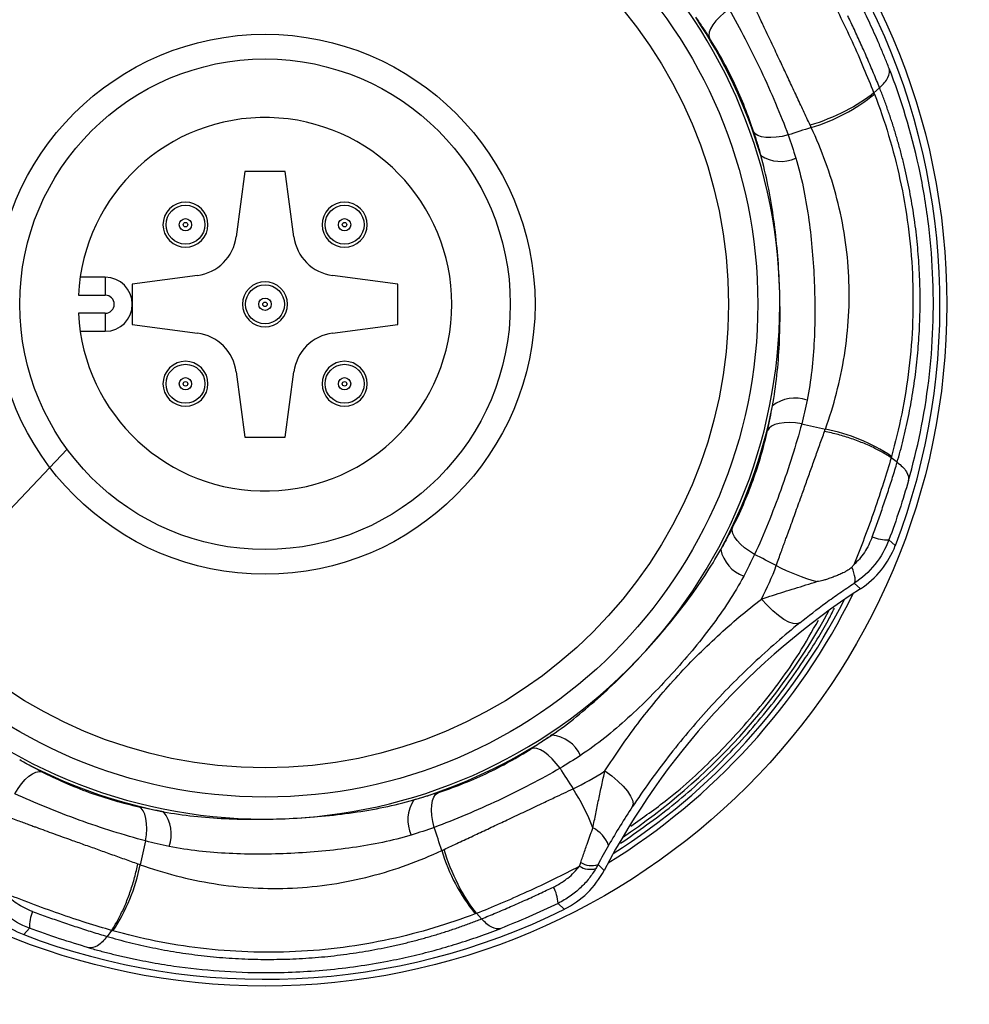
# Model space of a CAD drawing. Header units: millimetres. Extents: x 13 to 546, y 13 to 419.
# Tile 7 of 9: x 448 to 469, y 192 to 214. Entities that reach past the tile are written whole.
import ezdxf

# ---------------------------------------------------------------- set-up
doc = ezdxf.new("R2010")
doc.units = ezdxf.units.MM
doc.header["$LTSCALE"] = 2
doc.linetypes.add('SLD-Solid', pattern=[0])
doc.styles.get("Standard").update_dxf_attribs({"font": 'VERDANA.TTF'})
doc.dimstyles.new('SLDDIMSTYLE3', dxfattribs={"dimtxt": 0.18, "dimasz": 6.604, "dimexe": 0, "dimexo": 0.0625, "dimgap": 0, "dimtad": 0, "dimtih": 1, "dimtoh": 1, "dimdec": 0, "dimrnd": 1e-09, "dimzin": 0, "dimdsep": 46, "dimtxsty": 'Standard', "dimblk1": 'NONE', "dimblk2": 'NONE', "dimsah": 1, "dimcen": 0.09, "dimadec": 0, "dimazin": 0, "dimtfac": 6.604, "dimtdec": 0, "dimtofl": 0, "dimtmove": 0, "dimatfit": 3, "dimldrblk": 'NONE', "dimfxl": 0, "dimfrac": 2, "dimtolj": 1, "dimtzin": 0, "dimarcsym": 0})

# ---------------------------------------------------------------- blocks, each defined once
blk = doc.blocks.new('_None')

msp = doc.modelspace()

# ---------------------------------------------------------------- linework, layer by layer
for p, q in [((466.747, 212.492), (466.871, 212.604)), ((452.765, 210.743), (452.575, 209.295)), ((453.665, 210.743), (452.765, 210.743)), ((453.856, 209.295), (453.665, 210.743)), ((449.665, 208.393), (449.109, 208.393)), ((449.665, 208.393), (449.665, 207.993)), ((451.714, 208.434), (450.265, 208.243)), ((456.165, 208.243), (454.717, 208.434)), ((450.265, 208.243), (450.265, 207.793)), ((456.165, 207.343), (456.165, 208.243)), ((449.07, 207.993), (449.665, 207.993)), ((450.265, 207.793), (450.265, 207.343)), ((449.665, 207.593), (449.07, 207.593)), ((449.665, 207.593), (449.665, 207.193)), ((449.109, 207.193), (449.665, 207.193)), ((450.265, 207.343), (451.714, 207.153)), ((454.717, 207.153), (456.165, 207.343)), ((452.575, 206.292), (452.765, 204.843)), ((453.665, 204.843), (453.856, 206.292)), ((452.765, 204.843), (453.665, 204.843)), ((467.262, 204.282), (467.128, 204.383)), ((467.078, 202.558), (467.221, 202.431)), ((466.303, 201.593), (466.445, 201.47)), ((460.75, 195.214), (460.615, 195.344)), ((459.866, 194.351), (459.727, 194.482)), ((457.914, 194.261), (458.026, 194.138)), ((447.98, 193.931), (447.853, 193.787)), ((449.805, 193.881), (449.704, 193.747))]:
    msp.add_line(p, q)
at = {"flags": 128}
for points in [[(463.526, 214.348), (463.416, 214.265), (463.318, 214.177), (463.233, 214.088), (463.166, 214), (463.116, 213.915), (463.088, 213.836), (463.08, 213.766), (463.094, 213.707)], [(464.839, 211.555), (464.705, 211.523), (464.575, 211.503), (464.453, 211.495), (464.341, 211.499), (464.245, 211.516), (464.166, 211.544), (464.107, 211.582), (464.07, 211.631)], [(465.14, 205.137), (465.004, 205.156), (464.873, 205.164), (464.75, 205.16), (464.64, 205.146), (464.545, 205.121), (464.469, 205.085), (464.414, 205.041), (464.382, 204.99)], [(464.094, 202.234), (463.977, 202.306), (463.871, 202.384), (463.779, 202.465), (463.703, 202.546), (463.646, 202.626), (463.61, 202.702), (463.596, 202.771), (463.604, 202.831)], [(465.099, 200.714), (465.036, 200.692), (464.953, 200.698), (464.855, 200.732), (464.743, 200.792), (464.622, 200.876), (464.496, 200.982), (464.37, 201.106), (464.247, 201.244)], [(459.77, 197.483), (459.687, 197.592), (459.599, 197.691), (459.51, 197.775), (459.422, 197.843), (459.337, 197.892), (459.258, 197.921), (459.188, 197.929), (459.129, 197.915)], [(447.656, 196.914), (447.728, 197.031), (447.806, 197.137), (447.887, 197.23), (447.968, 197.305), (448.048, 197.362), (448.124, 197.398), (448.193, 197.413), (448.253, 197.405)], [(460.769, 197.423), (460.918, 197.314), (461.053, 197.2), (461.17, 197.085), (461.266, 196.972), (461.336, 196.867), (461.379, 196.771), (461.393, 196.69), (461.377, 196.625)], [(456.977, 196.169), (456.945, 196.303), (456.925, 196.433), (456.917, 196.556), (456.921, 196.667), (456.938, 196.764), (456.966, 196.843), (457.004, 196.902), (457.053, 196.939)], [(450.559, 195.868), (450.578, 196.004), (450.586, 196.136), (450.582, 196.259), (450.568, 196.369), (450.543, 196.464), (450.507, 196.54), (450.463, 196.595), (450.412, 196.627)]]:
    msp.add_lwpolyline(points, dxfattribs=at)
for centre, radius in [((453.215, 207.793), 33.65), ((453.215, 207.793), 15.15), ((453.215, 207.793), 10.95), ((453.215, 207.793), 10.3), ((453.215, 207.793), 6), ((453.215, 207.793), 5.45), ((451.448, 209.561), 0.433), ((454.983, 209.561), 0.433), ((451.448, 209.561), 0.137), ((451.448, 209.561), 0.05), ((454.983, 209.561), 0.137), ((454.983, 209.561), 0.05), ((453.215, 207.793), 0.433), ((453.215, 207.793), 0.137), ((453.215, 207.793), 0.05), ((451.448, 206.026), 0.433), ((454.983, 206.026), 0.433), ((451.448, 206.026), 0.137), ((454.983, 206.026), 0.137), ((451.448, 206.026), 0.05), ((454.983, 206.026), 0.05)]:
    msp.add_circle(centre, radius)
at = {"color": 7, "linetype": 'SLD-Solid', "lineweight": 18}
msp.add_circle((453.215, 207.793), 5.45, dxfattribs=at)
for centre, radius, start, end in [((453.215, 207.793), 33.95, 0, 180), ((453.215, 207.793), 11.439, 2.6876, 47.6873), ((453.215, 207.793), 14.998, 339.0496, 26.3256), ((453.215, 207.793), 11.5, 16.7034, 33.6717), ((464.21, 215.59), 4.034, 286.4563, 309.1732), ((453.215, 207.793), 4.15, 182.7623, 177.2377), ((464.671, 211.767), 0.8, 236.6119, 294.9903), ((451.448, 209.561), 0.5, 45, 225), ((454.983, 209.561), 0.5, 45, 225), ((451.448, 209.561), 0.5, 225, 45), ((454.983, 209.561), 0.5, 225, 45), ((451.583, 209.425), 1, 277.5, 352.5), ((454.847, 209.425), 1, 187.5, 262.5), ((449.665, 207.793), 0.6, 270, 90), ((453.215, 207.793), 0.5, 45, 225), ((453.215, 207.793), 11.439, 317.6873, 2.6876), ((453.215, 207.793), 0.5, 225, 45), ((453.215, 207.793), 33.95, 180, 0), ((451.583, 206.161), 1, 7.5, 82.5), ((454.847, 206.161), 1, 97.5, 172.5), ((451.448, 206.026), 0.5, 45, 225), ((454.983, 206.026), 0.5, 45, 225), ((451.448, 206.026), 0.5, 225, 45), ((454.983, 206.026), 0.5, 225, 45), ((464.992, 204.91), 0.8, 70.3849, 128.7632), ((453.215, 207.793), 11.5, 331.7034, 348.6717), ((464.892, 201.061), 4.034, 56.2028, 78.92), ((467.045, 203.407), 0.85, 246.6315, 272.2246), ((464.125, 202.503), 0.8, 191.6119, 249.9903), ((466.678, 206), 4.53, 242.3378, 254.6659), ((475.598, 187.418), 16.771, 123.0768, 152.2984), ((453.215, 207.793), 14.566, 301.5646, 333.8106), ((453.215, 207.793), 14.45, 302.3789, 332.9962), ((453.215, 207.793), 14.263, 303.8388, 331.5364), ((453.215, 207.793), 11.439, 272.6873, 317.6873), ((453.215, 207.793), 11.439, 227.6873, 272.6873), ((453.215, 207.793), 11.5, 286.7034, 303.6717), ((459.504, 197.427), 0.8, 25.3849, 83.7632), ((453.215, 207.793), 11.5, 241.7034, 258.6717), ((456.262, 194.557), 4.53, 20.7092, 33.0373), ((457.189, 196.338), 0.8, 146.6119, 204.9903), ((450.332, 196.016), 0.8, 340.3849, 38.7632), ((460.209, 195.548), 0.676, 19.1123, 64.6127), ((461.012, 196.798), 4.034, 196.4563, 219.1732), ((460.471, 195.804), 0.482, 240.0274, 287.382), ((446.483, 196.116), 4.034, 326.2028, 348.92), ((460.445, 195.69), 0.452, 237.556, 285.4166), ((458.878, 194.436), 0.85, 3.1505, 28.7437), ((453.215, 207.793), 14.998, 249.0496, 296.3256), ((448.829, 193.964), 0.85, 156.6312, 182.2281)]:
    msp.add_arc(centre, radius, start, end)
for points, knots in [([(465.329, 211.771), (465.304, 211.824), (465.255, 211.93), (465.179, 212.093), (465.102, 212.255), (465.026, 212.418), (464.95, 212.58), (464.875, 212.741), (464.801, 212.9), (464.728, 213.056), (464.622, 213.281), (464.482, 213.578), (464.323, 213.916), (464.151, 214.273), (464.046, 214.499), (463.982, 214.637)], [0, 0, 0, 0, 0.058704, 0.116887, 0.174435, 0.23124, 0.287199, 0.342215, 0.396197, 0.449064, 0.500738, 0.624678, 0.751067, 0.848656, 1, 1, 1, 1]), ([(466.747, 212.492), (466.679, 212.664), (466.605, 212.845), (466.444, 213.225), (466.357, 213.423), (466.176, 213.82), (466.081, 214.021), (465.889, 214.413), (465.793, 214.601), (465.7, 214.78)], [0, 0, 0, 0, 0.25, 0.25, 0.5, 0.5, 0.75, 0.75, 1, 1, 1, 1]), ([(463.526, 214.348), (463.646, 214.137), (463.767, 213.917), (464.006, 213.459), (464.125, 213.218), (464.351, 212.739), (464.458, 212.499), (464.661, 212.017), (464.754, 211.782), (464.839, 211.555)], [0, 0, 0, 0, 0.25, 0.25, 0.5, 0.5, 0.75, 0.75, 1, 1, 1, 1]), ([(466.871, 212.604), (466.849, 212.658), (466.807, 212.763), (466.739, 212.925), (466.671, 213.087), (466.601, 213.25), (466.53, 213.413), (466.457, 213.575), (466.384, 213.736), (466.311, 213.894), (466.238, 214.049), (466.188, 214.151), (466.164, 214.201)], [0, 0, 0, 0, 0.1059942, 0.2102192, 0.3130196, 0.4147152, 0.5156137, 0.6159012, 0.7144652, 0.811146, 0.9062362, 1, 1, 1, 1]), ([(467.083, 213.033), (467.067, 213.074), (467.035, 213.154), (466.985, 213.278), (466.933, 213.403), (466.88, 213.53), (466.812, 213.687), (466.729, 213.874), (466.629, 214.09), (466.561, 214.233), (466.526, 214.305)], [0, 0, 0, 0, 0.0999681, 0.19955, 0.2990028, 0.3985845, 0.4985526, 0.6659216, 0.8326638, 1, 1, 1, 1]), ([(462.786, 214.169), (462.839, 214.092), (462.945, 213.938), (463.044, 213.784), (463.094, 213.707)], [0, 0, 0, 0, 0.498372, 1, 1, 1, 1]), ([(464.07, 211.631), (463.958, 211.975), (463.814, 212.344), (463.562, 212.878), (463.471, 213.056), (463.286, 213.393), (463.191, 213.554), (463.094, 213.707)], [0, 0, 0, 0, 0.5, 0.5, 0.75, 0.75, 1, 1, 1, 1]), ([(466.871, 212.604), (466.953, 212.678), (467.019, 212.757), (467.093, 212.907), (467.101, 212.976), (467.083, 213.033)], [0, 0, 0, 0, 0.5, 0.5, 1, 1, 1, 1]), ([(467.513, 203.875), (467.714, 204.578), (467.868, 205.315), (468.009, 206.481), (468.041, 206.883), (468.071, 207.683), (468.069, 208.083), (468.032, 208.883), (467.997, 209.282), (467.892, 210.081), (467.823, 210.475), (467.574, 211.623), (467.35, 212.35), (467.083, 213.033)], [0, 0, 0, 0, 0.25, 0.25, 0.375, 0.375, 0.5, 0.5, 0.625, 0.625, 0.75, 0.75, 1, 1, 1, 1]), ([(466.747, 212.492), (466.577, 212.352), (466.357, 212.21), (465.862, 211.958), (465.59, 211.85), (465.329, 211.771)], [0, 0, 0, 0, 0.5, 0.5, 1, 1, 1, 1]), ([(466.758, 212.462), (466.986, 211.87), (467.179, 211.237), (467.397, 210.229), (467.459, 209.88), (467.551, 209.177), (467.583, 208.825), (467.616, 208.119), (467.618, 207.766), (467.592, 207.059), (467.564, 206.705), (467.441, 205.677), (467.307, 205.027), (467.136, 204.413)], [0, 0, 0, 0, 0.25, 0.25, 0.375, 0.375, 0.5, 0.5, 0.625, 0.625, 0.75, 0.75, 1, 1, 1, 1]), ([(467.262, 204.282), (467.285, 204.364), (467.332, 204.528), (467.397, 204.78), (467.458, 205.037), (467.514, 205.297), (467.565, 205.561), (467.61, 205.829), (467.651, 206.098), (467.686, 206.371), (467.715, 206.646), (467.738, 206.924), (467.756, 207.205), (467.768, 207.488), (467.773, 207.773), (467.772, 208.058), (467.765, 208.342), (467.751, 208.626), (467.731, 208.908), (467.706, 209.189), (467.674, 209.47), (467.636, 209.749), (467.592, 210.027), (467.542, 210.303), (467.486, 210.576), (467.426, 210.845), (467.36, 211.11), (467.29, 211.37), (467.215, 211.625), (467.135, 211.877), (467.051, 212.124), (466.964, 212.367), (466.902, 212.525), (466.871, 212.604)], [0, 0, 0, 0, 0.0323097, 0.0646224, 0.0969778, 0.1293931, 0.1617398, 0.1939787, 0.2261547, 0.2583044, 0.2904681, 0.3226881, 0.3550093, 0.3874734, 0.420076, 0.452531, 0.4848395, 0.5170463, 0.549197, 0.5813365, 0.6135094, 0.64576, 0.6781335, 0.7106592, 0.7430995, 0.7753671, 0.807515, 0.8395831, 0.8716083, 0.9036268, 0.9356756, 0.9677889, 1, 1, 1, 1]), ([(464.07, 211.631), (464.098, 211.543), (464.153, 211.369), (464.205, 211.188), (464.23, 211.099)], [0, 0, 0, 0, 0.501628, 1, 1, 1, 1]), ([(465.668, 205.02), (465.853, 205.54), (465.998, 206.086), (466.134, 206.942), (466.166, 207.236), (466.199, 207.822), (466.201, 208.114), (466.173, 208.697), (466.144, 208.988), (466.056, 209.568), (465.996, 209.858), (465.78, 210.694), (465.586, 211.221), (465.353, 211.721)], [0, 0, 0, 0, 0.25, 0.25, 0.375, 0.375, 0.5, 0.5, 0.625, 0.625, 0.75, 0.75, 1, 1, 1, 1]), ([(464.642, 208.33), (464.62, 208.806), (464.576, 209.288), (464.443, 210.215), (464.353, 210.664), (464.23, 211.099)], [0, 0, 0, 0, 0.5, 0.5, 1, 1, 1, 1]), ([(465.009, 211.041), (465.136, 210.622), (465.224, 210.187), (465.353, 209.292), (465.394, 208.827), (465.437, 207.908), (465.44, 207.451), (465.396, 206.54), (465.348, 206.092), (465.261, 205.664)], [0, 0, 0, 0, 0.25, 0.25, 0.5, 0.5, 0.75, 0.75, 1, 1, 1, 1]), ([(464.491, 205.534), (464.573, 205.976), (464.621, 206.438), (464.666, 207.38), (464.664, 207.854), (464.642, 208.33)], [0, 0, 0, 0, 0.5, 0.5, 1, 1, 1, 1]), ([(449.665, 207.593), (449.776, 207.593), (449.865, 207.683), (449.865, 207.904), (449.776, 207.993), (449.665, 207.993)], [0, 0, 0, 0, 0.5, 0.5, 1, 1, 1, 1]), ([(465.14, 205.137), (465.077, 204.903), (465.007, 204.663), (464.852, 204.17), (464.766, 203.915), (464.586, 203.416), (464.492, 203.171), (464.295, 202.686), (464.195, 202.455), (464.094, 202.234)], [0, 0, 0, 0, 0.25, 0.25, 0.5, 0.5, 0.75, 0.75, 1, 1, 1, 1]), ([(463.604, 202.831), (463.769, 203.154), (463.927, 203.517), (464.127, 204.072), (464.189, 204.263), (464.296, 204.632), (464.342, 204.813), (464.382, 204.99)], [0, 0, 0, 0, 0.5, 0.5, 0.75, 0.75, 1, 1, 1, 1]), ([(464.575, 201.988), (464.594, 202.041), (464.629, 202.141), (464.682, 202.287), (464.729, 202.417), (464.771, 202.532), (464.807, 202.629), (464.875, 202.813), (464.976, 203.093), (465.103, 203.445), (465.219, 203.768), (465.325, 204.065), (465.433, 204.367), (465.542, 204.671), (465.613, 204.868), (465.649, 204.968)], [0, 0, 0, 0, 0.0563484, 0.1070966, 0.152024, 0.1909555, 0.223756, 0.2503247, 0.3766714, 0.5006453, 0.5943091, 0.6915992, 0.7920278, 0.8950345, 1, 1, 1, 1]), ([(467.128, 204.383), (467.095, 204.405), (467.027, 204.449), (466.916, 204.513), (466.797, 204.577), (466.67, 204.638), (466.535, 204.698), (466.395, 204.753), (466.25, 204.806), (466.101, 204.854), (465.951, 204.897), (465.8, 204.935), (465.699, 204.957), (465.649, 204.968)], [0, 0, 0, 0, 0.086622, 0.174847, 0.26446, 0.355226, 0.446891, 0.539181, 0.631813, 0.7245, 0.816949, 0.908874, 1, 1, 1, 1]), ([(467.128, 204.383), (467.076, 204.204), (467.019, 204.018), (466.895, 203.628), (466.828, 203.423), (466.613, 202.802), (466.453, 202.383), (466.299, 202.007)], [0, 0, 0, 0, 0.25, 0.25, 0.5, 0.5, 1, 1, 1, 1]), ([(466.707, 202.627), (466.727, 202.679), (466.766, 202.785), (466.824, 202.946), (466.883, 203.11), (466.94, 203.277), (466.997, 203.446), (467.053, 203.615), (467.108, 203.783), (467.161, 203.951), (467.212, 204.118), (467.245, 204.227), (467.262, 204.282)], [0, 0, 0, 0, 0.093771, 0.188862, 0.285536, 0.384086, 0.484374, 0.585279, 0.68698, 0.789783, 0.894008, 1, 1, 1, 1]), ([(467.262, 204.282), (467.351, 204.217), (467.423, 204.144), (467.511, 204.002), (467.525, 203.934), (467.513, 203.875)], [0, 0, 0, 0, 0.5, 0.5, 1, 1, 1, 1]), ([(467.513, 203.875), (467.454, 203.669), (467.386, 203.449), (467.24, 203.004), (467.162, 202.781), (467.078, 202.558)], [0, 0, 0, 0, 0.5, 0.5, 1, 1, 1, 1]), ([(463.604, 202.831), (463.562, 202.75), (463.478, 202.587), (463.387, 202.423), (463.341, 202.342)], [0, 0, 0, 0, 0.501628, 1, 1, 1, 1]), ([(466.707, 202.627), (466.661, 202.503), (466.603, 202.387), (466.463, 202.175), (466.384, 202.083), (466.299, 202.007)], [0, 0, 0, 0, 0.5, 0.5, 1, 1, 1, 1]), ([(467.078, 202.558), (467.003, 202.359), (466.899, 202.177), (466.632, 201.845), (466.477, 201.706), (466.303, 201.593)], [0, 0, 0, 0, 0.5, 0.5, 1, 1, 1, 1]), ([(466.445, 201.47), (466.622, 201.585), (466.779, 201.727), (467.042, 202.054), (467.146, 202.234), (467.221, 202.431)], [0, 0, 0, 0, 0.5, 0.5, 1, 1, 1, 1]), ([(461.674, 200.093), (461.996, 200.445), (462.306, 200.817), (462.867, 201.567), (463.121, 201.948), (463.341, 202.342)], [0, 0, 0, 0, 0.5, 0.5, 1, 1, 1, 1]), ([(466.258, 201.954), (466.249, 201.945), (466.228, 201.925), (466.189, 201.898), (466.139, 201.867), (466.086, 201.838), (466.034, 201.813), (465.97, 201.783), (465.89, 201.75), (465.791, 201.713), (465.699, 201.682), (465.618, 201.658), (465.549, 201.64), (465.504, 201.634), (465.48, 201.631)], [0, 0, 0, 0, 0.044193, 0.100568, 0.169656, 0.251563, 0.314148, 0.37655, 0.501, 0.621174, 0.749606, 0.841474, 0.916182, 1, 1, 1, 1]), ([(466.303, 201.593), (466.325, 201.611), (466.334, 201.653), (466.318, 201.778), (466.294, 201.862), (466.258, 201.954)], [0, 0, 0, 0, 0.5, 0.5, 1, 1, 1, 1]), ([(463.851, 201.751), (463.645, 201.364), (463.4, 200.995), (462.858, 200.271), (462.558, 199.913), (461.939, 199.232), (461.618, 198.907), (460.942, 198.294), (460.592, 198.011), (460.227, 197.77)], [0, 0, 0, 0, 0.25, 0.25, 0.5, 0.5, 0.75, 0.75, 1, 1, 1, 1]), ([(464.247, 201.244), (464.329, 201.271), (464.492, 201.326), (464.739, 201.404), (464.987, 201.48), (465.234, 201.555), (465.399, 201.606), (465.48, 201.631)], [0, 0, 0, 0, 0.205351, 0.407915, 0.607931, 0.805382, 1, 1, 1, 1]), ([(465.099, 200.714), (465.287, 200.866), (465.479, 201.014), (465.779, 201.234), (465.881, 201.307), (466.09, 201.452), (466.199, 201.525), (466.303, 201.593)], [0, 0, 0, 0, 0.5, 0.5, 0.75, 0.75, 1, 1, 1, 1]), ([(460.769, 197.423), (460.994, 197.779), (461.237, 198.13), (461.759, 198.818), (462.041, 199.157), (462.639, 199.814), (462.948, 200.124), (463.587, 200.711), (463.918, 200.989), (464.247, 201.244)], [0, 0, 0, 0, 0.25, 0.25, 0.5, 0.5, 0.75, 0.75, 1, 1, 1, 1]), ([(461.114, 195.816), (461.503, 196.087), (462.298, 196.641), (463.379, 197.63), (464.375, 198.728), (465.142, 199.791), (465.63, 200.57), (465.822, 200.948), (465.868, 201.039)], [0, 0, 0, 0, 0.199431, 0.40688, 0.614254, 0.821704, 0.957199, 1, 1, 1, 1]), ([(461.345, 196.199), (461.618, 196.391), (462.291, 196.864), (463.256, 197.754), (464.236, 198.84), (464.993, 199.851), (465.371, 200.524), (465.511, 200.771)], [0, 0, 0, 0, 0.160577, 0.394858, 0.629226, 0.863508, 1, 1, 1, 1]), ([(465.099, 200.714), (464.753, 200.435), (464.404, 200.132), (463.728, 199.498), (463.399, 199.164), (462.759, 198.461), (462.456, 198.1), (461.889, 197.37), (461.624, 196.999), (461.377, 196.625)], [0, 0, 0, 0, 0.25, 0.25, 0.5, 0.5, 0.75, 0.75, 1, 1, 1, 1]), ([(459.591, 198.223), (459.961, 198.477), (460.321, 198.77), (461.02, 199.404), (461.354, 199.74), (461.674, 200.093)], [0, 0, 0, 0, 0.5, 0.5, 1, 1, 1, 1]), ([(459.591, 198.223), (459.514, 198.17), (459.36, 198.063), (459.206, 197.965), (459.129, 197.915)], [0, 0, 0, 0, 0.498372, 1, 1, 1, 1]), ([(457.053, 196.939), (457.397, 197.051), (457.766, 197.195), (458.3, 197.446), (458.478, 197.537), (458.815, 197.723), (458.976, 197.818), (459.129, 197.915)], [0, 0, 0, 0, 0.5, 0.5, 0.75, 0.75, 1, 1, 1, 1]), ([(448.253, 197.405), (448.172, 197.447), (448.009, 197.531), (447.845, 197.622), (447.764, 197.667)], [0, 0, 0, 0, 0.5016276, 1, 1, 1, 1]), ([(448.253, 197.405), (448.415, 197.322), (448.584, 197.242), (448.94, 197.088), (449.124, 197.015), (449.493, 196.882), (449.683, 196.82), (450.054, 196.713), (450.235, 196.667), (450.412, 196.627)], [0, 0, 0, 0, 0.25, 0.25, 0.5, 0.5, 0.75, 0.75, 1, 1, 1, 1]), ([(459.77, 197.483), (459.559, 197.362), (459.339, 197.242), (458.881, 197.003), (458.64, 196.883), (458.161, 196.658), (457.921, 196.551), (457.439, 196.348), (457.204, 196.255), (456.977, 196.169)], [0, 0, 0, 0, 0.25, 0.25, 0.5, 0.5, 0.75, 0.75, 1, 1, 1, 1]), ([(460.499, 196.159), (460.51, 196.211), (460.532, 196.316), (460.565, 196.474), (460.597, 196.632), (460.629, 196.791), (460.663, 196.95), (460.697, 197.108), (460.732, 197.266), (460.757, 197.371), (460.769, 197.423)], [0, 0, 0, 0, 0.12129, 0.243744, 0.367261, 0.491781, 0.61728, 0.743773, 0.871316, 1, 1, 1, 1]), ([(450.559, 195.868), (450.325, 195.932), (450.084, 196.002), (449.589, 196.158), (449.335, 196.243), (448.838, 196.422), (448.59, 196.517), (448.107, 196.714), (447.877, 196.814), (447.656, 196.914)], [0, 0, 0, 0, 0.25, 0.25, 0.5, 0.5, 0.75, 0.75, 1, 1, 1, 1]), ([(457.053, 196.939), (456.965, 196.911), (456.791, 196.855), (456.61, 196.804), (456.521, 196.779)], [0, 0, 0, 0, 0.501628, 1, 1, 1, 1]), ([(457.193, 195.679), (457.246, 195.704), (457.352, 195.754), (457.515, 195.83), (457.677, 195.906), (457.84, 195.982), (458.002, 196.058), (458.163, 196.133), (458.322, 196.208), (458.478, 196.281), (458.703, 196.386), (459, 196.527), (459.338, 196.686), (459.695, 196.857), (459.921, 196.963), (460.059, 197.027)], [0, 0, 0, 0, 0.058704, 0.116887, 0.174435, 0.23124, 0.287199, 0.342215, 0.396197, 0.449064, 0.500738, 0.624678, 0.751067, 0.848656, 1, 1, 1, 1]), ([(453.752, 196.367), (454.228, 196.389), (454.71, 196.433), (455.637, 196.566), (456.086, 196.655), (456.521, 196.779)], [0, 0, 0, 0, 0.5, 0.5, 1, 1, 1, 1]), ([(450.956, 196.517), (450.864, 196.534), (450.68, 196.568), (450.501, 196.607), (450.412, 196.627)], [0, 0, 0, 0, 0.498372, 1, 1, 1, 1]), ([(450.956, 196.517), (451.398, 196.436), (451.86, 196.388), (452.802, 196.342), (453.276, 196.344), (453.752, 196.367)], [0, 0, 0, 0, 0.5, 0.5, 1, 1, 1, 1]), ([(461.377, 196.625), (461.285, 196.487), (461.196, 196.348), (461.021, 196.065), (460.934, 195.92), (460.848, 195.77)], [0, 0, 0, 0, 0.5, 0.5, 1, 1, 1, 1]), ([(447.41, 196.433), (447.463, 196.415), (447.563, 196.379), (447.708, 196.327), (447.838, 196.28), (447.952, 196.238), (448.049, 196.202), (448.233, 196.135), (448.514, 196.033), (448.866, 195.906), (449.189, 195.79), (449.486, 195.684), (449.789, 195.576), (450.093, 195.467), (450.29, 195.396), (450.39, 195.36)], [0, 0, 0, 0, 0.05628, 0.106937, 0.151749, 0.190542, 0.223182, 0.249566, 0.376167, 0.500282, 0.594014, 0.691376, 0.791878, 0.89496, 1, 1, 1, 1]), ([(460.23, 195.387), (460.244, 195.427), (460.271, 195.51), (460.315, 195.638), (460.357, 195.758), (460.395, 195.864), (460.427, 195.953), (460.456, 196.032), (460.484, 196.099), (460.494, 196.141), (460.499, 196.159)], [0, 0, 0, 0, 0.162493, 0.329215, 0.500184, 0.625039, 0.73888, 0.841694, 0.931337, 1, 1, 1, 1]), ([(456.463, 196), (456.044, 195.872), (455.609, 195.785), (454.714, 195.656), (454.249, 195.614), (453.33, 195.571), (452.873, 195.568), (451.962, 195.613), (451.514, 195.66), (451.086, 195.747)], [0, 0, 0, 0, 0.25, 0.25, 0.5, 0.5, 0.75, 0.75, 1, 1, 1, 1]), ([(450.442, 195.341), (450.962, 195.155), (451.508, 195.011), (452.364, 194.874), (452.658, 194.842), (453.244, 194.809), (453.536, 194.808), (454.119, 194.836), (454.41, 194.865), (454.99, 194.953), (455.28, 195.013), (456.116, 195.228), (456.643, 195.423), (457.143, 195.656)], [0, 0, 0, 0, 0.25, 0.25, 0.375, 0.375, 0.5, 0.5, 0.625, 0.625, 0.75, 0.75, 1, 1, 1, 1]), ([(457.914, 194.261), (457.774, 194.431), (457.632, 194.652), (457.38, 195.147), (457.272, 195.419), (457.193, 195.679)], [0, 0, 0, 0, 0.5, 0.5, 1, 1, 1, 1]), ([(449.805, 193.881), (449.827, 193.914), (449.871, 193.981), (449.936, 194.093), (449.999, 194.212), (450.061, 194.34), (450.12, 194.474), (450.176, 194.614), (450.228, 194.76), (450.276, 194.908), (450.319, 195.058), (450.358, 195.209), (450.379, 195.31), (450.39, 195.36)], [0, 0, 0, 0, 0.0868003, 0.1751708, 0.2648961, 0.3557385, 0.447441, 0.5397311, 0.6323257, 0.7249361, 0.817273, 0.9090523, 1, 1, 1, 1]), ([(457.914, 194.261), (458.086, 194.329), (458.267, 194.403), (458.647, 194.565), (458.845, 194.652), (459.242, 194.832), (459.443, 194.928), (459.835, 195.12), (460.023, 195.215), (460.202, 195.309)], [0, 0, 0, 0, 0.25, 0.25, 0.5, 0.5, 0.75, 0.75, 1, 1, 1, 1]), ([(459.623, 194.844), (459.661, 194.864), (459.736, 194.902), (459.842, 194.968), (459.96, 195.055), (460.086, 195.165), (460.164, 195.262), (460.202, 195.309)], [0, 0, 0, 0, 0.170761, 0.3371, 0.500425, 0.758083, 1, 1, 1, 1]), ([(460.565, 195.255), (460.542, 195.218), (460.495, 195.143), (460.415, 195.034), (460.325, 194.928), (460.224, 194.826), (460.114, 194.728), (459.994, 194.637), (459.865, 194.554), (459.773, 194.506), (459.727, 194.482)], [0, 0, 0, 0, 0.112886, 0.229678, 0.350226, 0.474319, 0.601692, 0.732021, 0.86493, 1, 1, 1, 1]), ([(459.866, 194.351), (460.055, 194.444), (460.227, 194.567), (460.528, 194.86), (460.652, 195.028), (460.75, 195.214)], [0, 0, 0, 0, 0.5, 0.5, 1, 1, 1, 1]), ([(458.026, 194.138), (458.08, 194.159), (458.185, 194.202), (458.347, 194.269), (458.509, 194.338), (458.672, 194.408), (458.835, 194.479), (458.997, 194.552), (459.158, 194.625), (459.316, 194.698), (459.471, 194.771), (459.573, 194.82), (459.623, 194.844)], [0, 0, 0, 0, 0.1059942, 0.2102192, 0.3130196, 0.4147152, 0.5156137, 0.6159012, 0.7144652, 0.811146, 0.9062362, 1, 1, 1, 1]), ([(446.892, 194.563), (447.007, 194.387), (447.149, 194.23), (447.476, 193.966), (447.656, 193.862), (447.853, 193.787)], [0, 0, 0, 0, 0.5, 0.5, 1, 1, 1, 1]), ([(447.98, 193.931), (447.781, 194.006), (447.599, 194.11), (447.267, 194.377), (447.128, 194.532), (447.015, 194.706)], [0, 0, 0, 0, 0.5, 0.5, 1, 1, 1, 1]), ([(449.805, 193.881), (449.626, 193.933), (449.44, 193.989), (449.049, 194.113), (448.843, 194.182), (448.431, 194.325), (448.223, 194.4), (447.814, 194.554), (447.616, 194.633), (447.429, 194.709)], [0, 0, 0, 0, 0.25, 0.25, 0.5, 0.5, 0.75, 0.75, 1, 1, 1, 1]), ([(448.049, 194.301), (447.925, 194.347), (447.809, 194.406), (447.597, 194.545), (447.505, 194.624), (447.429, 194.709)], [0, 0, 0, 0, 0.5, 0.5, 1, 1, 1, 1]), ([(448.049, 194.301), (448.101, 194.282), (448.207, 194.242), (448.368, 194.184), (448.531, 194.126), (448.697, 194.069), (448.866, 194.012), (449.035, 193.956), (449.204, 193.901), (449.372, 193.848), (449.54, 193.796), (449.649, 193.763), (449.704, 193.747)], [0, 0, 0, 0, 0.093789, 0.188697, 0.284982, 0.382918, 0.482817, 0.584236, 0.686353, 0.789479, 0.893912, 1, 1, 1, 1]), ([(459.727, 194.482), (459.513, 194.378), (459.292, 194.277), (458.864, 194.09), (458.656, 194.004), (458.455, 193.926)], [0, 0, 0, 0, 0.5, 0.5, 1, 1, 1, 1]), ([(449.704, 193.747), (449.786, 193.724), (449.95, 193.677), (450.202, 193.612), (450.459, 193.551), (450.719, 193.495), (450.983, 193.444), (451.251, 193.398), (451.52, 193.358), (451.793, 193.323), (452.068, 193.294), (452.346, 193.27), (452.627, 193.253), (452.91, 193.241), (453.195, 193.236), (453.48, 193.237), (453.764, 193.244), (454.048, 193.258), (454.33, 193.277), (454.611, 193.303), (454.892, 193.335), (455.171, 193.373), (455.449, 193.417), (455.725, 193.467), (455.998, 193.522), (456.267, 193.583), (456.532, 193.649), (456.792, 193.719), (457.047, 193.794), (457.299, 193.873), (457.546, 193.957), (457.789, 194.045), (457.947, 194.107), (458.026, 194.138)], [0, 0, 0, 0, 0.03231, 0.064622, 0.096978, 0.129393, 0.16174, 0.193979, 0.226155, 0.258304, 0.290468, 0.322688, 0.355009, 0.387473, 0.420076, 0.452531, 0.48484, 0.517046, 0.549197, 0.581337, 0.613509, 0.64576, 0.678134, 0.710659, 0.7431, 0.775367, 0.807515, 0.839583, 0.871608, 0.903627, 0.935676, 0.967789, 1, 1, 1, 1]), ([(457.884, 194.25), (457.292, 194.023), (456.659, 193.829), (455.651, 193.611), (455.302, 193.55), (454.599, 193.457), (454.247, 193.426), (453.541, 193.393), (453.188, 193.391), (452.481, 193.416), (452.127, 193.444), (451.099, 193.567), (450.449, 193.701), (449.835, 193.872)], [0, 0, 0, 0, 0.25, 0.25, 0.375, 0.375, 0.5, 0.5, 0.625, 0.625, 0.75, 0.75, 1, 1, 1, 1]), ([(458.455, 193.926), (458.398, 193.908), (458.329, 193.916), (458.179, 193.99), (458.1, 194.055), (458.026, 194.138)], [0, 0, 0, 0, 0.5, 0.5, 1, 1, 1, 1]), ([(449.297, 193.496), (449.091, 193.555), (448.871, 193.622), (448.426, 193.769), (448.203, 193.847), (447.98, 193.931)], [0, 0, 0, 0, 0.5, 0.5, 1, 1, 1, 1]), ([(449.297, 193.496), (449.385, 193.471), (449.558, 193.423), (449.824, 193.355), (450.092, 193.292), (450.363, 193.233), (450.636, 193.18), (450.912, 193.132), (451.427, 193.052), (452.191, 192.969), (453.329, 192.926), (454.591, 192.984), (455.675, 193.14), (456.464, 193.306), (456.979, 193.435), (457.484, 193.582), (457.978, 193.745), (458.296, 193.865), (458.455, 193.926)], [0, 0, 0, 0, 0.030898, 0.061652, 0.092282, 0.122808, 0.153249, 0.183624, 0.213954, 0.32129, 0.427715, 0.570213, 0.713101, 0.770047, 0.827077, 0.884325, 0.941922, 1, 1, 1, 1]), ([(449.704, 193.747), (449.639, 193.658), (449.566, 193.585), (449.424, 193.498), (449.356, 193.483), (449.297, 193.496)], [0, 0, 0, 0, 0.5, 0.5, 1, 1, 1, 1])]:
    msp.add_open_spline(points, degree=3, knots=knots)
for points in [[(466.747, 212.492), (466.751, 212.482), (466.755, 212.472), (466.758, 212.462)], [(465.353, 211.721), (465.183, 211.666), (465.011, 211.61), (464.839, 211.555)], [(465.353, 211.721), (465.345, 211.738), (465.337, 211.754), (465.329, 211.771)], [(464.839, 211.555), (464.899, 211.386), (464.956, 211.215), (465.009, 211.041)], [(465.261, 205.664), (465.225, 205.486), (465.184, 205.31), (465.14, 205.137)], [(464.382, 204.99), (464.422, 205.169), (464.458, 205.35), (464.491, 205.534)], [(465.14, 205.137), (465.317, 205.098), (465.493, 205.059), (465.668, 205.02)], [(465.649, 204.968), (465.655, 204.985), (465.661, 205.003), (465.668, 205.02)], [(467.136, 204.413), (467.134, 204.403), (467.131, 204.393), (467.128, 204.383)], [(464.094, 202.234), (464.018, 202.072), (463.937, 201.911), (463.851, 201.751)], [(464.575, 201.988), (464.416, 202.069), (464.255, 202.151), (464.094, 202.234)], [(464.247, 201.244), (464.375, 201.486), (464.484, 201.733), (464.575, 201.988)], [(466.258, 201.954), (466.272, 201.972), (466.286, 201.989), (466.299, 202.007)], [(460.227, 197.77), (460.076, 197.67), (459.923, 197.574), (459.77, 197.483)], [(459.77, 197.483), (459.867, 197.33), (459.963, 197.178), (460.059, 197.027)], [(460.059, 197.027), (460.304, 197.142), (460.541, 197.274), (460.769, 197.423)], [(456.977, 196.169), (456.808, 196.109), (456.637, 196.053), (456.463, 196)], [(457.143, 195.656), (457.088, 195.826), (457.032, 195.997), (456.977, 196.169)], [(450.559, 195.868), (450.52, 195.692), (450.481, 195.516), (450.442, 195.341)], [(451.086, 195.747), (450.908, 195.784), (450.732, 195.824), (450.559, 195.868)], [(457.143, 195.656), (457.16, 195.663), (457.176, 195.671), (457.193, 195.679)], [(460.848, 195.77), (460.768, 195.63), (460.69, 195.488), (460.615, 195.344)], [(460.202, 195.309), (460.212, 195.334), (460.221, 195.36), (460.23, 195.387)], [(450.39, 195.36), (450.407, 195.354), (450.425, 195.347), (450.442, 195.341)], [(460.615, 195.344), (460.599, 195.314), (460.582, 195.284), (460.565, 195.255)], [(457.914, 194.261), (457.904, 194.258), (457.894, 194.254), (457.884, 194.25)], [(449.835, 193.872), (449.825, 193.875), (449.815, 193.878), (449.805, 193.881)]]:
    msp.add_open_spline(points, degree=3)

# ---------------------------------------------------------------- leaders
at = {"color": 7, "linetype": 'SLD-Solid', "lineweight": 18, "has_arrowhead": 0}
msp.add_leader([(448.821, 204.57), (419.36, 173.643), (406.66, 173.643)], dimstyle='SLDDIMSTYLE3', dxfattribs=at)

doc.saveas('drawing.dxf')
